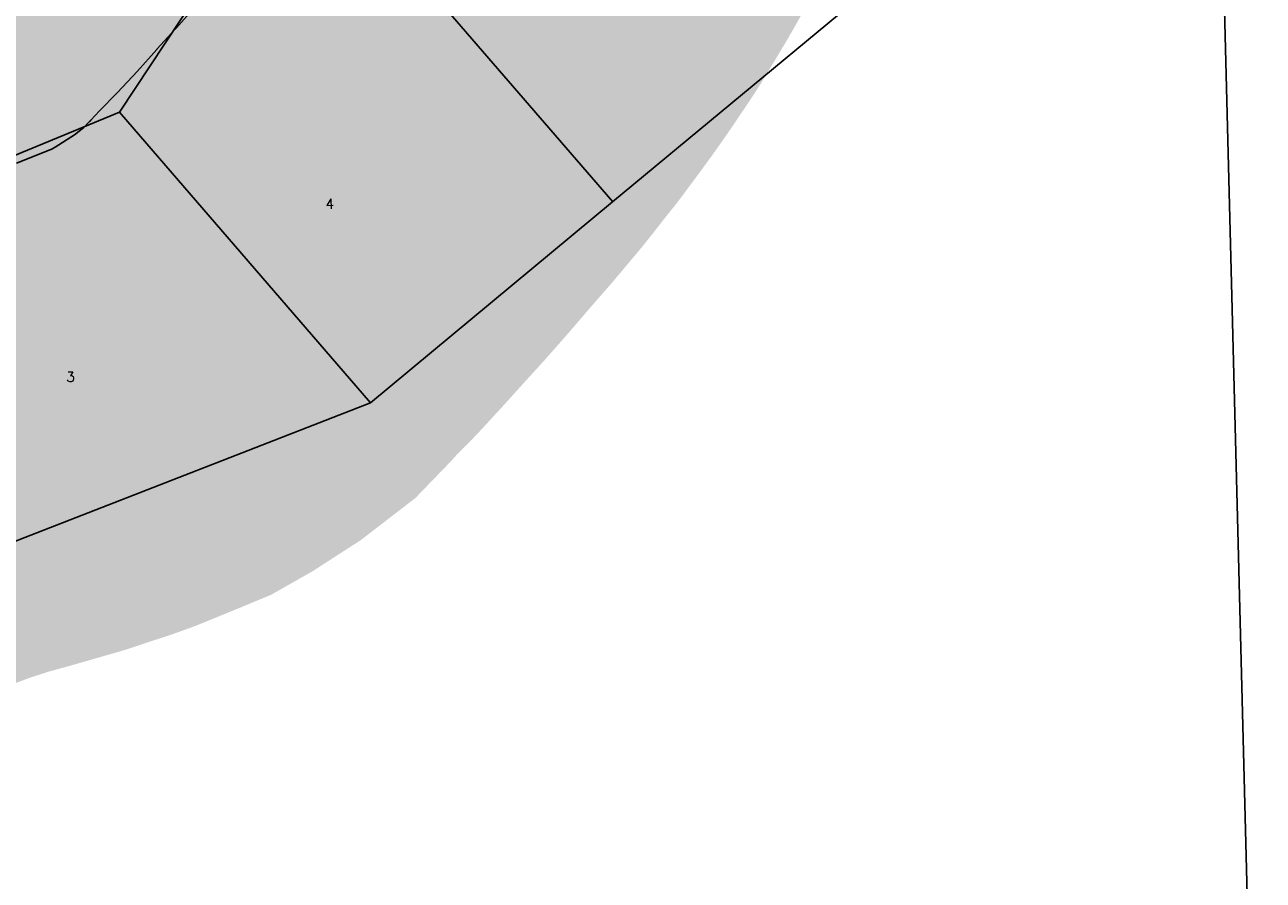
# Model space of a CAD drawing. Header units: feet. Extents: x 18803 to 104580, y -6601 to 116448.
# Tile 97 of 102: x 86371 to 87619, y 85637 to 86500. Entities that reach past the tile are written whole.
import ezdxf

# ---------------------------------------------------------------- set-up
doc = ezdxf.new("R2010")
doc.units = ezdxf.units.FT
doc.header["$LTSCALE"] = 100
doc.header["$MEASUREMENT"] = 0
doc.linetypes.add('DASHED', pattern=[0.75, 0.5, -0.25])
for name, color, linetype in [('ELPC BOLD TITLE SHEET', 3, 'Continuous'), ('ELPC-XIST', 6, 'Continuous'), ('ELRGOV-SECTION', 253, 'DASHED'), ('ELRP', 253, 'Continuous'), ('ETRP', 1, 'Continuous')]:
    doc.layers.add(name, color=color, linetype=linetype)
doc.styles.add('L100', font='simplex.shx', dxfattribs={"height": 10})

msp = doc.modelspace()

# ---------------------------------------------------------------- linework, layer by layer
at = {"layer": 'ELPC BOLD TITLE SHEET', "const_width": 1000}
msp.add_lwpolyline([(86899.54556257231, 87063.39218928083), (86839.69325287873, 86976.07048120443), (86839.28029059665, 86975.4464298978), (86838.27432813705, 86973.87113049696), (86823.36292509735, 86948.85372975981), (86807.55942565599, 86921.52803804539), (86789.23941219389, 86889.04783351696), (86787.2022121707, 86885.35506479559), (86786.98592732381, 86884.95286137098), (86772.70656903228, 86857.70122534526), (86772.69484701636, 86857.67888724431), (86771.89389392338, 86856.15479363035), (86771.85526065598, 86856.08092169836), (86757.70828653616, 86828.89769685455), (86745.82111978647, 86805.31760338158), (86745.68506506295, 86805.05265524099), (86743.50072366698, 86800.87596623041), (86737.34853412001, 86789.23200386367), (86736.9280625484, 86788.47649550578), (86724.0284780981, 86766.4407061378), (86715.69783472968, 86751.14135669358), (86707.97515521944, 86737.5729282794), (86707.70176099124, 86737.10609585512), (86688.97259761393, 86706.01246578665), (86688.65680569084, 86705.5033339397), (86687.99066733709, 86704.4599541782), (86668.45474208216, 86675.45255101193), (86668.19415704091, 86675.07344177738), (86660.02954944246, 86663.43328648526), (86647.48249634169, 86646.19527630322), (86647.3240417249, 86645.97991504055), (86633.19156649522, 86626.97725992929), (86629.25858896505, 86622.11685873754), (86622.7600620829, 86613.8807506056), (86607.5189493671, 86594.40934454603), (86607.46385201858, 86594.34195235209), (86607.25611225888, 86594.0911776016), (86582.9986378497, 86565.19064843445), (86582.66934861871, 86564.80721975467), (86582.36285057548, 86564.45839275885), (86582.32616120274, 86564.41653120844), (86560.45176001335, 86539.39555773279), (86560.26315495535, 86539.17687434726), (86553.04371270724, 86530.69146593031), (86552.975505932, 86530.61169371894), (86541.44629598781, 86517.19392326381), (86523.60334165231, 86496.91787219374), (86523.40489901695, 86496.69550924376), (86522.78934443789, 86496.01519653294), (86522.76744310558, 86495.99110682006), (86522.74560230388, 86495.96701029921), (86503.96290815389, 86475.33918461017), (86503.89791919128, 86475.26749059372), (86483.89457476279, 86453.1012847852), (86464.2249936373, 86431.68555621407), (86463.92649744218, 86431.3704838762), (86463.61727667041, 86431.05054213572), (86446.36248244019, 86413.55014633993), (86446.0735782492, 86413.25168618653), (86437.21946075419, 86403.9347120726), (86436.12963802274, 86402.70356424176), (86435.96169345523, 86402.49982114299), (86434.70227665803, 86401.0897375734), (86430.35548489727, 86396.59049705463), (86420.77938981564, 86389.21171734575), (86401.437401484, 86376.72469712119), (86398.86678714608, 86375.26456446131), (86398.57688664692, 86375.14398059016), (86362.47660900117, 86360.38084508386), (86357.9775204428, 86358.74547469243), (86357.1654469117, 86358.46403101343), (86323.02002329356, 86347.20158380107), (86308.03544892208, 86342.85857767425), (86307.95909593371, 86342.8365586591), (86282.52063444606, 86335.53729283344), (86257.33067360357, 86328.56361019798), (86245.77278962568, 86325.12639213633), (86245.16085518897, 86324.93648504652), (86210.46870609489, 86313.7173672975), (86209.59057360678, 86313.41581876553), (86207.77567013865, 86312.75582501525), (86172.89157950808, 86299.47167909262), (86172.86454664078, 86299.46143602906), (86172.83750105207, 86299.45115399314), (86160.82752726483, 86294.90808159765), (86133.81281295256, 86284.17730944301), (86133.55889086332, 86284.07486010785), (86116.86358721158, 86277.23406850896), (86092.35083716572, 86267.02157053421), (86092.08694488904, 86266.90983404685), (86074.66593964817, 86259.41448355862), (86048.97633912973, 86248.14086231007), (86048.79076234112, 86248.05850874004), (86034.950645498, 86241.84817210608), (86034.84277147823, 86241.80007647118), (86008.89471439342, 86230.30544293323), (85996.61703016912, 86225.15155597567), (85996.57458464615, 86225.13378454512), (85976.50784273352, 86216.75391301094), (85960.0360478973, 86210.26463481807), (85958.97909701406, 86209.87739839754), (85950.13240432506, 86206.87611317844), (85949.44786543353, 86206.63211874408), (85927.89640697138, 86198.57643923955), (85906.33786301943, 86191.74854877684), (85883.92602267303, 86185.17523124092), (85882.5308714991, 86184.80977510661), (85881.59194248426, 86184.5928050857), (85856.19386525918, 86179.85000299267)], dxfattribs=at)
at = {"layer": 'ELPC-XIST'}
msp.add_lwpolyline([(86362.47660900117, 86360.38084508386), (86398.57688664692, 86375.14398059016), (86398.86678714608, 86375.26456446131), (86401.437401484, 86376.72469712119), (86420.77938981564, 86389.21171734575), (86430.35548489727, 86396.59049705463), (86434.70227665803, 86401.0897375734), (86435.96169345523, 86402.49982114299), (86436.12963802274, 86402.70356424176), (86437.21946075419, 86403.9347120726), (86446.0735782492, 86413.25168618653), (86446.36248244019, 86413.55014633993), (86463.61727667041, 86431.05054213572), (86463.92649744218, 86431.3704838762), (86464.2249936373, 86431.68555621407), (86483.89457476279, 86453.1012847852), (86503.89791919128, 86475.26749059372), (86503.96290815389, 86475.33918461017), (86522.74560230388, 86495.96701029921), (86522.76744310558, 86495.99110682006), (86522.78934443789, 86496.01519653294), (86523.40489901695, 86496.69550924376), (86523.60334165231, 86496.91787219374), (86541.44629598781, 86517.19392326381)], dxfattribs=at)
at = {"layer": 'ELRGOV-SECTION', "ltscale": 50}
msp.add_line((87553.98077797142, 87538.89457481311), (87619.45959315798, 84992.4312659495), dxfattribs=at)
at = {"layer": 'ELRP'}
for p, q in [((86466.20553120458, 86411.91410325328), (86647.71376708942, 86687.03872432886)), ((86647.71376708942, 86687.03872432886), (86963.5172497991, 86321.42541123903)), ((87201.84368143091, 86519.12989911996), (86963.42528752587, 86321.40711820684)), ((86233.19727406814, 86315.62471387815), (86466.20553120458, 86411.91410325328)), ((86466.20553120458, 86411.91410325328), (86719.32288544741, 86118.87403386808)), ((86963.42528752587, 86321.40711820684), (86719.21535368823, 86118.88135476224)), ((86719.32288544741, 86118.87403386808), (86370.6715479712, 85982.92237600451)), ((86370.6715479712, 85982.92237600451), (86124.64791459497, 85886.9889398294))]:
    msp.add_line(p, q, dxfattribs=at)

# ---------------------------------------------------------------- texts
at = {"layer": 'ETRP', "style": 'L100'}
for s, p in [('4', (86673.92480149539, 86314.49324662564)), ('3', (86412.66556266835, 86139.95962588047))]:
    msp.add_text(s, height=10, rotation=1.485926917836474, dxfattribs=at).set_placement(p)

doc.saveas('drawing.dxf')
